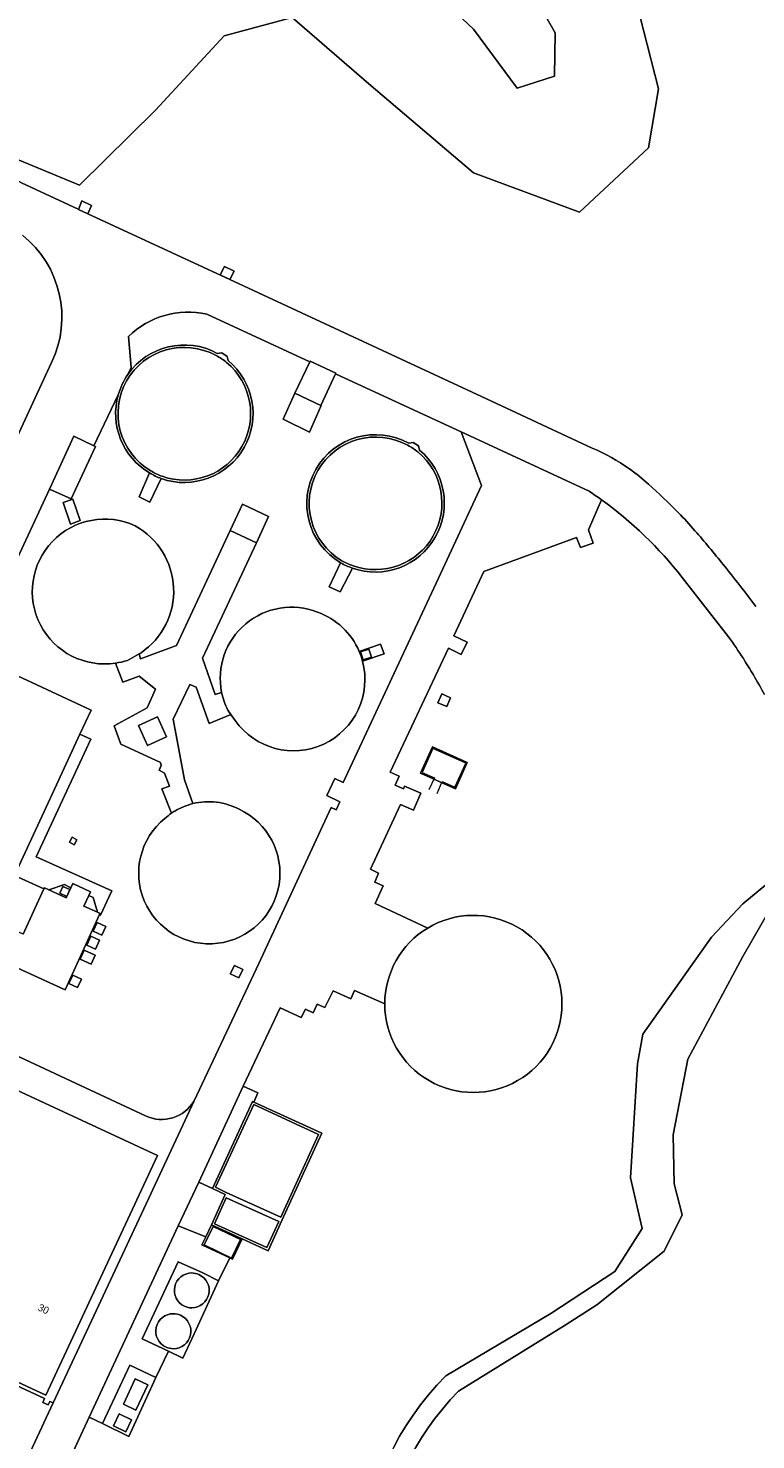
# Model space of a CAD drawing. Header units: metres. Extents: x 151448 to 154749, y 463108 to 465296.
# Tile 153 of 256: x 152524 to 152600, y 465003 to 465150. Entities that reach past the tile are written whole.
import ezdxf
from ezdxf.enums import TextEntityAlignment as Align

# ---------------------------------------------------------------- set-up
doc = ezdxf.new("R2010")
doc.units = ezdxf.units.M
for name, color, linetype, lineweight in [('B-PV-GR-GRAS-GV', 253, 'Continuous', 9), ('B-PV-GR-GROENVOORZIENING-GV', 253, 'Continuous', 9), ('B-PV-IE-TERREINAFSCHEIDING_KUNSTMATIG_HEKWERK-G', 253, 'Continuous', 9), ('B-PV-IE-TERREINAFSCHEIDING_KUNSTMATIG_MUUR-GV', 253, 'Continuous', 9), ('B-PV-OG-BEBOUWING-GV', 1, 'Continuous', 9), ('B-PV-OG-BEBOUWING-T18', 2, 'Continuous', 9), ('B-PV-OG-BEBOUWING_BEZINKTANK-GV', 1, 'Continuous', 9), ('B-PV-OG-BEBOUWING_LOODS-GV', 1, 'Continuous', 9), ('B-PV-OG-BEBOUWING_OPSLAGTANK-GV', 1, 'Continuous', 9), ('B-PV-OG-BEBOUWING_OVERBOUWING-GV', 1, 'Continuous', 9), ('B-PV-OG-TERREIN_BEGROEID-GV', 253, 'Continuous', 9), ('B-PV-OG-TERREIN_OEVER-GV', 253, 'Continuous', 9), ('B-PV-OG-WATER-GV', 253, 'Continuous', 9), ('B-PV-VH-GESLOTENVERHARDING-GV', 253, 'Continuous', 9), ('B-PV-VH-HALFVERHARDING-GV', 253, 'Continuous', 9), ('B-PV-VH-OPENVERHARDING-GV', 253, 'Continuous', 9)]:
    doc.layers.add(name, color=color, linetype=linetype, lineweight=lineweight)
doc.styles.add('Drong', font='txt', dxfattribs={"height": 1.8})

msp = doc.modelspace()

# ---------------------------------------------------------------- linework, layer by layer
at = {"layer": 'B-PV-GR-GRAS-GV', "flags": 128}
for points in [[(152536.505, 465103.467), (152535.418, 465100.959), (152536.513, 465100.403), (152537.707, 465102.876)], [(152556.375, 465094.107), (152555.172, 465091.611), (152556.32, 465091.096), (152557.594, 465093.562)]]:
    msp.add_lwpolyline(points, dxfattribs=at)
at = {"layer": 'B-PV-GR-GRAS-GV'}
for points in [[(152537.707, 465102.876, -0.0474125), (152536.505, 465103.467)], [(152557.594, 465093.562, -0.0533038), (152556.375, 465094.107)]]:
    msp.add_lwpolyline(points, format="xyb", dxfattribs=at)
at = {"layer": 'B-PV-GR-GROENVOORZIENING-GV', "flags": 128}
for points in [[(152500.779, 465186.323), (152494.949, 465180.566), (152496.789, 465169.757), (152502.621, 465155.633), (152513.052, 465143.027), (152520.476, 465137.022), (152529.205, 465133.405), (152537.13, 465141.22), (152544.249, 465148.946), (152549.661, 465150.424), (152551.315, 465150.875), (152559.316, 465143.957), (152570.18, 465134.709), (152581.222, 465130.603), (152588.412, 465137.299), (152589.446, 465143.427), (152585.909, 465157.315), (152578.127, 465165.458), (152565.807, 465170.719), (152560.3, 465171.36), (152553.078, 465172.201), (152538.197, 465181.437), (152523.613, 465186.718), (152510.934, 465187.61)], [(152556.159, 465158.738), (152557.495, 465161.075), (152569.171, 465158.876), (152575.43, 465155.046), (152578.688, 465149.279), (152578.608, 465144.745), (152574.745, 465143.528), (152570.212, 465149.667), (152564.434, 465155.102), (152558.861, 465157.968)], [(152528.258, 465098.137), (152527.497, 465100.37), (152528.501, 465100.741), (152529.29, 465098.526)], [(152567.419, 465079.158), (152566.496, 465079.544), (152566.901, 465080.465), (152567.801, 465080.065)], [(152565.924, 465074.952), (152569.55, 465073.331), (152568.326, 465070.592), (152564.699, 465072.213)], [(152528.656, 465064.76), (152528.165, 465065.031), (152528.445, 465065.539), (152528.936, 465065.268)], [(152530.621, 465055.764), (152531.034, 465056.664), (152531.943, 465056.248), (152531.53, 465055.347)], [(152529.961, 465054.313), (152530.389, 465055.254), (152531.299, 465054.841), (152530.872, 465053.899)], [(152529.271, 465052.858), (152529.703, 465053.782), (152530.835, 465053.254), (152530.404, 465052.329)], [(152528.092, 465050.305), (152528.495, 465051.186), (152529.405, 465050.769), (152529.001, 465049.888)], [(152545.331, 465052.182), (152546.189, 465051.782), (152545.766, 465050.9), (152544.885, 465051.342)]]:
    msp.add_lwpolyline(points, close=True, dxfattribs=at)
at = {"layer": 'B-PV-GR-GROENVOORZIENING-GV'}
for points in [[(152526.307, 465114.949, 0.3483938), (152523.263, 465128.221)], [(152542.439, 465119.989, 0.2563533), (152534.298, 465117.652)], [(152534.239, 465113.712, -0.3839388), (152543.543, 465115.898)], [(152544.667, 465115.151, -0.8379205), (152537.707, 465102.876)], [(152536.505, 465103.467, -0.3430188), (152533.238, 465111.604)], [(152556.375, 465094.107, -0.985157), (152563.475, 465106.556)], [(152564.581, 465105.837, -0.8367654), (152557.594, 465093.562)], [(152591.901, 465092.596, 0.0708696), (152583.509, 465100.671)], [(152532.953, 465083.662, -1.3449179), (152535.009, 465097.953)], [(152535.009, 465097.953, -0.5581927), (152535.609, 465084.739)], [(152543.996, 465080.608, -0.5949695), (152553.973, 465088.973)], [(152553.973, 465088.973, -0.2093965), (152558.308, 465084.884)], [(152598.272, 465084.133, 0.0113), (152596.738, 465086.414)], [(152558.656, 465083.866, -0.834957), (152545.405, 465077.684)], [(152599.315, 465082.436, 0.0079261), (152598.272, 465084.133)], [(152600.473, 465080.387, 0.0096975), (152599.315, 465082.436)], [(152545.833, 465068.45, -3.4765779), (152538.082, 465067.505)], [(152540.997, 465069.04, -0.1837585), (152545.833, 465068.45)], [(152538.082, 465067.505, -0.03185), (152538.763, 465068.038)], [(152565.434, 465056.092, -0.583312), (152579.399, 465048.194)], [(152579.399, 465048.194, -1.0000543), (152560.968, 465048.194)], [(152536.071, 465036.541, 0.3895317), (152541.136, 465038.12)], [(152563.834, 464971.413, -0.3610425), (152567.307, 465009.472)]]:
    msp.add_lwpolyline(points, format="xyb", dxfattribs=at)
at = {"layer": 'B-PV-GR-GROENVOORZIENING-GV', "flags": 128}
for points in [[(152541.136, 465038.12), (152547.852, 465052.418), (152555.397, 465068.634), (152555.923, 465068.399), (152556.282, 465069.238), (152554.954, 465069.88), (152555.783, 465071.651), (152556.634, 465071.253), (152566.539, 465092.51), (152571.019, 465102.172), (152568.906, 465107.726), (152560.427, 465111.665), (152555.839, 465113.788), (152554.302, 465110.488), (152554.339, 465110.471), (152553.132, 465107.705), (152550.399, 465109.052), (152551.61, 465111.751), (152551.6, 465111.756), (152553.174, 465115.021), (152542.439, 465119.989)], [(152534.298, 465117.652), (152534.591, 465114.454), (152534.239, 465113.712)], [(152543.543, 465115.898), (152544.003, 465115.951), (152544.578, 465115.572), (152544.667, 465115.151)], [(152509.851, 465100.821), (152507.649, 465095.926), (152515.707, 465092.126), (152526.307, 465114.949)], [(152533.238, 465111.604), (152530.713, 465106.284), (152530.869, 465106.21), (152528.331, 465100.763), (152526.094, 465101.773), (152518.489, 465085.47), (152520.883, 465084.34), (152521.195, 465084.158), (152521.316, 465084.367), (152522.236, 465083.892), (152521.698, 465082.814), (152530.407, 465078.782), (152529.237, 465076.258), (152530.376, 465075.743), (152524.71, 465063.511), (152532.561, 465059.96), (152531.397, 465057.448), (152531.298, 465057.494), (152527.7, 465049.66), (152520.725, 465052.864)], [(152563.475, 465106.556), (152563.928, 465106.637), (152564.463, 465106.272), (152564.581, 465105.837)], [(152537.707, 465102.876), (152536.513, 465100.403), (152535.418, 465100.959), (152536.505, 465103.467)], [(152535.609, 465084.739), (152535.413, 465084.631), (152535.547, 465084.127), (152539.291, 465085.514), (152544.88, 465097.454), (152546.158, 465100.197), (152548.886, 465098.936), (152547.628, 465096.188), (152541.995, 465084.183), (152543.32, 465080.396), (152543.996, 465080.608)], [(152583.509, 465100.671), (152582.146, 465097.548), (152582.638, 465096.154), (152581.337, 465095.718), (152580.926, 465096.757), (152571.258, 465093.188), (152568.154, 465086.493), (152569.522, 465085.832), (152568.929, 465084.574), (152567.581, 465085.231), (152561.537, 465072.309), (152562.463, 465071.917), (152562.042, 465070.949), (152562.902, 465070.566), (152563.031, 465070.861), (152564.725, 465070.14), (152563.953, 465068.378), (152562.611, 465068.944), (152559.498, 465062.217), (152560.318, 465061.818), (152559.919, 465060.879), (152560.785, 465060.469), (152559.954, 465058.657), (152565.434, 465056.092)], [(152557.594, 465093.562), (152556.32, 465091.096), (152555.172, 465091.611), (152556.375, 465094.107)], [(152596.738, 465086.414), (152591.901, 465092.596)], [(152558.308, 465084.884), (152560.52, 465085.645), (152560.887, 465084.624), (152558.656, 465083.866)], [(152538.763, 465068.038), (152537.781, 465070.569), (152538.569, 465070.861), (152538.049, 465072.227), (152537.491, 465072.513), (152537.713, 465073.002), (152537.632, 465073.311), (152533.489, 465075.22), (152532.814, 465077.149), (152536.243, 465079.027), (152537.118, 465080.959), (152535.408, 465082.312), (152533.721, 465081.698), (152532.953, 465083.662)], [(152545.405, 465077.684), (152544.954, 465078.318), (152542.702, 465077.399), (152541.336, 465081.165), (152540.685, 465081.448), (152538.963, 465077.85), (152540.142, 465071.519), (152540.997, 465069.04)], [(152567.307, 465009.472), (152578.23, 465015.97), (152584.897, 465020.332), (152587.752, 465024.826), (152586.523, 465030.1), (152587.259, 465041.956), (152587.817, 465045.034), (152594.953, 465055.155), (152598.211, 465058.616), (152606.568, 465065.53), (152607.675, 465064.625), (152607.017, 465063.791), (152620.147, 465042.907), (152627.486, 465031.288), (152631.382, 465020.151), (152630.107, 465000.747), (152620.981, 464985.412), (152611.269, 464975.256), (152603.977, 464968.991), (152591.017, 464960.806), (152572.25, 464955.807)], [(152520.725, 465052.864), (152517.25, 465045.31), (152536.071, 465036.541)], [(152560.968, 465048.194), (152557.833, 465049.608), (152557.45, 465048.709), (152555.606, 465049.563), (152554.72, 465047.811), (152553.925, 465048.163), (152553.524, 465047.278), (152552.704, 465047.661), (152552.281, 465046.794), (152550.081, 465047.793), (152546.246, 465039.627), (152547.746, 465038.93), (152547.352, 465037.982), (152554.412, 465034.729), (152550.27, 465025.655), (152548.831, 465022.501), (152546.116, 465023.736), (152545.139, 465021.62), (152544.847, 465021.758), (152543.683, 465019.382), (152541.122, 465013.851), (152539.971, 465011.325), (152538.457, 465012.057), (152537.164, 465009.323), (152534.338, 465003.178), (152531.605, 465004.515), (152530.195, 465005.172), (152523.098, 464989.816)]]:
    msp.add_lwpolyline(points, dxfattribs=at)
at = {"layer": 'B-PV-IE-TERREINAFSCHEIDING_KUNSTMATIG_HEKWERK-G', "flags": 128}
msp.add_lwpolyline([(152566.418, 465070.107), (152566.954, 465071.345), (152568.238, 465070.745), (152569.383, 465073.244), (152565.979, 465074.771), (152564.857, 465072.285), (152566.144, 465071.721), (152565.546, 465070.493)], dxfattribs=at)
at = {"layer": 'B-PV-IE-TERREINAFSCHEIDING_KUNSTMATIG_MUUR-GV'}
for points in [[(152536.631, 465103.683, -0.9871057), (152543.422, 465115.679)], [(152543.543, 465115.898, 0.3839388), (152534.239, 465113.712)], [(152543.422, 465115.679, -0.0580849), (152544.508, 465114.958)], [(152537.707, 465102.876, 0.8379205), (152544.667, 465115.151)], [(152544.508, 465114.958, -0.8378449), (152537.791, 465103.112)], [(152534.239, 465113.712, 0.0824083), (152533.238, 465111.604)], [(152533.238, 465111.604, 0.3430188), (152536.505, 465103.467)], [(152563.475, 465106.556, 0.985157), (152556.375, 465094.107)], [(152556.502, 465094.322, -0.9851407), (152563.354, 465106.337)], [(152557.594, 465093.562, 0.8367654), (152564.581, 465105.837)], [(152564.421, 465105.645, -0.8368137), (152557.677, 465093.798)], [(152563.354, 465106.337, -0.0506), (152564.421, 465105.645)], [(152537.791, 465103.112, -0.0491182), (152536.631, 465103.683)], [(152536.505, 465103.467, 0.0474125), (152537.707, 465102.876)], [(152556.375, 465094.107, 0.0533038), (152557.594, 465093.562)], [(152557.677, 465093.798, -0.0546133), (152556.502, 465094.322)]]:
    msp.add_lwpolyline(points, format="xyb", dxfattribs=at)
at = {"layer": 'B-PV-IE-TERREINAFSCHEIDING_KUNSTMATIG_MUUR-GV', "flags": 128}
for points in [[(152544.667, 465115.151), (152544.578, 465115.572), (152544.003, 465115.951), (152543.543, 465115.898)], [(152564.581, 465105.837), (152564.463, 465106.272), (152563.928, 465106.637), (152563.475, 465106.556)]]:
    msp.add_lwpolyline(points, dxfattribs=at)
at = {"layer": 'B-PV-OG-BEBOUWING-GV'}
for points in [[(152535.009, 465097.953, 1.3449179), (152532.953, 465083.662)], [(152535.609, 465084.739, 0.5581927), (152535.009, 465097.953)], [(152553.973, 465088.973, 0.5949695), (152543.996, 465080.608)], [(152558.308, 465084.884, 0.2093965), (152553.973, 465088.973)], [(152558.656, 465083.866, 0.0370304), (152558.308, 465084.884)], [(152532.953, 465083.662, 0.0428433), (152534.187, 465083.955)], [(152545.405, 465077.684, 0.834957), (152558.656, 465083.866)], [(152543.996, 465080.608, 0.0658403), (152544.624, 465078.782)], [(152538.082, 465067.505, 3.4765779), (152545.833, 465068.45)], [(152540.997, 465069.04, 0.0745537), (152539.107, 465068.259)], [(152545.833, 465068.45, 0.1837585), (152540.997, 465069.04)], [(152538.763, 465068.038, 0.03185), (152538.082, 465067.505)], [(152539.107, 465068.259, 0.0155763), (152538.763, 465068.038)], [(152579.399, 465048.194, 0.583312), (152565.434, 465056.092)], [(152565.434, 465056.092, 0.2631575), (152560.968, 465048.194)], [(152560.968, 465048.194, 1.0000543), (152579.399, 465048.194)]]:
    msp.add_lwpolyline(points, format="xyb", dxfattribs=at)
at = {"layer": 'B-PV-OG-BEBOUWING-GV', "flags": 128}
for points in [[(152534.187, 465083.955), (152535.413, 465084.631), (152535.609, 465084.739)], [(152544.624, 465078.782), (152544.954, 465078.318), (152545.405, 465077.684)]]:
    msp.add_lwpolyline(points, dxfattribs=at)
for points in [[(152535.343, 465077.175), (152536.28, 465075.107), (152538.268, 465076.007), (152537.331, 465078.075)], [(152531.082, 465057.73), (152529.67, 465058.382), (152530.172, 465059.47), (152530.353, 465059.862), (152528.513, 465060.712), (152528.318, 465060.29), (152527.83, 465059.233), (152526.026, 465060.065), (152525.56, 465060.28), (152525.504, 465060.159), (152523.33, 465055.45), (152522.13, 465056), (152520.69, 465052.88), (152520.725, 465052.864), (152527.7, 465049.66), (152531.298, 465057.494), (152531.35, 465057.607)], [(152537.304, 465032.415), (152512.364, 465044.01), (152500.762, 465019.055), (152525.702, 465007.46)]]:
    msp.add_lwpolyline(points, close=True, dxfattribs=at)
at = {"layer": 'B-PV-OG-BEBOUWING_BEZINKTANK-GV'}
for points in [[(152543.422, 465115.679, 0.9871057), (152536.631, 465103.683)], [(152544.508, 465114.958, 0.0580849), (152543.422, 465115.679)], [(152537.791, 465103.112, 0.8378449), (152544.508, 465114.958)], [(152563.354, 465106.337, 0.9851407), (152556.502, 465094.322)], [(152557.677, 465093.798, 0.8368137), (152564.421, 465105.645)], [(152564.421, 465105.645, 0.0506), (152563.354, 465106.337)], [(152536.631, 465103.683, 0.0491182), (152537.791, 465103.112)], [(152556.502, 465094.322, 0.0546133), (152557.677, 465093.798)]]:
    msp.add_lwpolyline(points, format="xyb", dxfattribs=at)
at = {"layer": 'B-PV-OG-BEBOUWING_LOODS-GV', "flags": 128}
for points in [[(152529.237, 465076.258), (152530.407, 465078.782), (152521.698, 465082.814), (152519.764, 465078.642), (152518.103, 465075.06), (152517.3, 465073.329), (152515.407, 465069.247), (152513.718, 465065.602), (152513.814, 465065.558), (152518.155, 465063.554), (152518.506, 465063.392), (152522.437, 465061.578), (152526.385, 465070.101)], [(152543.255, 465025.312), (152548.707, 465022.832), (152549.939, 465025.531), (152544.48, 465028.022)], [(152542.181, 465023.105), (152545.018, 465021.734), (152545.953, 465023.67), (152543.117, 465025.04)]]:
    msp.add_lwpolyline(points, close=True, dxfattribs=at)
at = {"layer": 'B-PV-OG-BEBOUWING_OPSLAGTANK-GV'}
for points in [[(152540.885, 465020.188, 0.8083091), (152540.14, 465016.725)], [(152541.63, 465020.028, 0.1073326), (152540.885, 465020.188)], [(152540.885, 465016.565, 0.8076383), (152541.63, 465020.028)], [(152538.969, 465015.947, 0.8079799), (152538.22, 465012.468)], [(152539.717, 465015.786, 0.1084443), (152538.969, 465015.947)], [(152538.969, 465012.307, 0.8077529), (152539.717, 465015.786)], [(152540.14, 465016.725, 0.1073326), (152540.885, 465016.565)], [(152538.22, 465012.468, 0.1080314), (152538.969, 465012.307)]]:
    msp.add_lwpolyline(points, format="xyb", dxfattribs=at)
at = {"layer": 'B-PV-OG-BEBOUWING_OVERBOUWING-GV', "flags": 128}
msp.add_lwpolyline([(152544.462, 465028.581), (152550.147, 465025.986), (152554.081, 465034.606), (152547.328, 465037.718), (152543.366, 465029.104)], close=True, dxfattribs=at)
at = {"layer": 'B-PV-OG-TERREIN_BEGROEID-GV', "flags": 128}
for points in [[(152500.779, 465186.323), (152510.934, 465187.61), (152523.613, 465186.718), (152538.197, 465181.437), (152553.078, 465172.201), (152560.3, 465171.36), (152565.807, 465170.719), (152578.127, 465165.458), (152585.909, 465157.315), (152589.446, 465143.427), (152588.412, 465137.299), (152581.222, 465130.603), (152570.18, 465134.709), (152559.316, 465143.957), (152551.315, 465150.875), (152549.661, 465150.424), (152544.249, 465148.946), (152537.13, 465141.22), (152529.205, 465133.405), (152520.476, 465137.022), (152513.052, 465143.027), (152502.621, 465155.633), (152496.789, 465169.757), (152494.949, 465180.566)], [(152556.159, 465158.738), (152558.861, 465157.968), (152564.434, 465155.102), (152570.212, 465149.667), (152574.745, 465143.528), (152578.608, 465144.745), (152578.688, 465149.279), (152575.43, 465155.046), (152569.171, 465158.876), (152557.495, 465161.075)], [(152544.852, 465123.608), (152543.852, 465124.075), (152544.277, 465124.953), (152545.292, 465124.469)]]:
    msp.add_lwpolyline(points, close=True, dxfattribs=at)
msp.add_lwpolyline([(152508.909, 465142.535), (152512.817, 465139.94), (152512.822, 465139.938), (152513.345, 465140.758), (152514.289, 465140.177), (152513.777, 465139.344), (152520.722, 465135.028), (152523.162, 465133.668), (152529.066, 465130.908), (152529.118, 465130.884), (152529.465, 465131.782), (152530.467, 465131.311), (152530.084, 465130.437), (152544.846, 465123.598), (152561.706, 465115.761), (152567.59, 465113.002), (152571.015, 465111.411), (152582.542, 465106.058)], dxfattribs=at)
at = {"layer": 'B-PV-OG-TERREIN_BEGROEID-GV'}
for points in [[(152582.542, 465106.058, -0.0548316), (152586.416, 465103.887)], [(152586.416, 465103.887, -0.0269938), (152588.389, 465102.306)], [(152588.389, 465102.306, -0.0157212), (152591.514, 465099.325)], [(152591.514, 465099.325, -0.0152991), (152593.239, 465097.453)], [(152593.239, 465097.453, -0.0086574), (152596.184, 465093.92)], [(152596.184, 465093.92, -0.0088102), (152599.563, 465089.561)]]:
    msp.add_lwpolyline(points, format="xyb", dxfattribs=at)
at = {"layer": 'B-PV-OG-TERREIN_OEVER-GV', "flags": 128}
for points in [[(152603.514, 465059.35), (152607.017, 465063.791), (152607.675, 465064.625), (152606.568, 465065.53), (152598.211, 465058.616), (152594.953, 465055.155), (152587.817, 465045.034), (152587.259, 465041.956), (152586.523, 465030.1), (152587.752, 465024.826), (152584.897, 465020.332), (152578.23, 465015.97), (152567.307, 465009.472)], [(152568.644, 465007.883), (152579.732, 465014.751), (152583.017, 465016.86), (152590.023, 465022.448), (152591.913, 465026.254), (152591.066, 465029.469), (152590.978, 465034.578), (152592.512, 465042.431), (152598.229, 465053.115), (152602.759, 465061.037), (152606.005, 465064.035), (152602.377, 465059.744)]]:
    msp.add_lwpolyline(points, dxfattribs=at)
at = {"layer": 'B-PV-OG-TERREIN_OEVER-GV'}
for points in [[(152567.307, 465009.472, 0.3610425), (152563.834, 464971.413)], [(152564.955, 464972.115, -0.3520169), (152568.644, 465007.883)]]:
    msp.add_lwpolyline(points, format="xyb", dxfattribs=at)
at = {"layer": 'B-PV-OG-WATER-GV', "flags": 128}
msp.add_lwpolyline([(152602.377, 465059.744), (152606.005, 465064.035), (152602.759, 465061.037), (152598.229, 465053.115), (152592.512, 465042.431), (152590.978, 465034.578), (152591.066, 465029.469), (152591.913, 465026.254), (152590.023, 465022.448), (152583.017, 465016.86), (152579.732, 465014.751), (152568.644, 465007.883)], dxfattribs=at)
at = {"layer": 'B-PV-OG-WATER-GV'}
msp.add_lwpolyline([(152568.644, 465007.883, 0.3520169), (152564.955, 464972.115)], format="xyb", dxfattribs=at)
at = {"layer": 'B-PV-VH-GESLOTENVERHARDING-GV', "flags": 128}
for points in [[(152553.203, 465115.081), (152553.174, 465115.021), (152551.6, 465111.756), (152551.61, 465111.751), (152554.302, 465110.488), (152555.839, 465113.788), (152555.862, 465113.838)], [(152550.399, 465109.052), (152553.132, 465107.705), (152554.339, 465110.471), (152554.302, 465110.488), (152551.61, 465111.751)], [(152528.258, 465098.137), (152529.29, 465098.526), (152528.501, 465100.741), (152527.497, 465100.37)], [(152535.343, 465077.175), (152537.331, 465078.075), (152538.268, 465076.007), (152536.28, 465075.107)], [(152569.55, 465073.331), (152565.924, 465074.952), (152564.699, 465072.213), (152568.326, 465070.592)], [(152528.656, 465064.76), (152528.936, 465065.268), (152528.445, 465065.539), (152528.165, 465065.031)], [(152528.318, 465060.29), (152527.647, 465060.62), (152526.026, 465060.065), (152527.83, 465059.233)], [(152527.159, 465059.724), (152527.488, 465060.433), (152528.214, 465060.096), (152527.885, 465059.387)], [(152530.621, 465055.764), (152531.53, 465055.347), (152531.943, 465056.248), (152531.034, 465056.664)], [(152529.961, 465054.313), (152530.872, 465053.899), (152531.299, 465054.841), (152530.389, 465055.254)], [(152529.271, 465052.858), (152530.404, 465052.329), (152530.835, 465053.254), (152529.703, 465053.782)], [(152528.092, 465050.305), (152529.001, 465049.888), (152529.405, 465050.769), (152528.495, 465051.186)], [(152545.331, 465052.182), (152544.885, 465051.342), (152545.766, 465050.9), (152546.189, 465051.782)], [(152541.619, 465029.629), (152539.486, 465025.106), (152542.361, 465023.941), (152542.925, 465025.188), (152544.356, 465028.354), (152543.036, 465028.985)], [(152534.993, 465009.157), (152533.78, 465006.529), (152535.067, 465005.915), (152536.299, 465008.541)], [(152534.607, 465004.91), (152533.334, 465005.528), (152532.729, 465004.283), (152534.033, 465003.65)]]:
    msp.add_lwpolyline(points, close=True, dxfattribs=at)
for points in [[(152582.219, 465101.565), (152568.906, 465107.726), (152571.019, 465102.172), (152566.539, 465092.51), (152556.634, 465071.253), (152555.783, 465071.651), (152554.954, 465069.88), (152556.282, 465069.238), (152555.923, 465068.399), (152555.397, 465068.634), (152547.852, 465052.418), (152541.136, 465038.12), (152535.901, 465026.875), (152526.476, 465006.656), (152515.197, 464982.551)], [(152565.434, 465056.092), (152559.954, 465058.657), (152560.785, 465060.469), (152559.919, 465060.879), (152560.318, 465061.818), (152559.498, 465062.217), (152562.611, 465068.944), (152563.953, 465068.378), (152564.725, 465070.14), (152563.031, 465070.861), (152562.902, 465070.566), (152562.042, 465070.949), (152562.463, 465071.917), (152561.537, 465072.309), (152567.581, 465085.231), (152568.929, 465084.574), (152569.522, 465085.832), (152568.154, 465086.493), (152571.258, 465093.188), (152580.926, 465096.757), (152581.337, 465095.718), (152582.638, 465096.154), (152582.146, 465097.548), (152583.509, 465100.671)], [(152541.995, 465084.183), (152547.628, 465096.188), (152544.88, 465097.454), (152539.291, 465085.514), (152535.547, 465084.127), (152535.413, 465084.631), (152534.187, 465083.955)], [(152532.953, 465083.662), (152533.721, 465081.698), (152535.408, 465082.312), (152537.118, 465080.959), (152536.243, 465079.027), (152532.814, 465077.149), (152533.489, 465075.22), (152537.632, 465073.311), (152537.713, 465073.002), (152537.491, 465072.513), (152538.049, 465072.227), (152538.569, 465070.861), (152537.781, 465070.569), (152538.763, 465068.038)], [(152543.996, 465080.608), (152543.32, 465080.396), (152541.995, 465084.183)], [(152540.997, 465069.04), (152540.142, 465071.519), (152538.963, 465077.85), (152540.685, 465081.448), (152541.336, 465081.165), (152542.702, 465077.399), (152544.954, 465078.318), (152544.624, 465078.782)], [(152553.524, 465047.278), (152553.925, 465048.163), (152554.72, 465047.811), (152555.606, 465049.563), (152557.45, 465048.709), (152557.833, 465049.608), (152560.968, 465048.194)], [(152515.244, 464982.529), (152527.884, 464976.615), (152523.098, 464989.816), (152530.195, 465005.172), (152539.486, 465025.106), (152541.619, 465029.629), (152546.246, 465039.627), (152550.081, 465047.793), (152552.281, 465046.794), (152552.704, 465047.661), (152553.524, 465047.278)], [(152515.197, 464982.551), (152526.476, 465006.656), (152526.132, 465006.826), (152525.947, 465006.449), (152525.375, 465006.725), (152525.566, 465007.119), (152500.769, 465018.644)]]:
    msp.add_lwpolyline(points, dxfattribs=at)
at = {"layer": 'B-PV-VH-GESLOTENVERHARDING-GV'}
for points in [[(152583.509, 465100.671, 0.0091875), (152582.219, 465101.565)], [(152534.187, 465083.955, -0.0428433), (152532.953, 465083.662)], [(152544.624, 465078.782, -0.0658403), (152543.996, 465080.608)], [(152539.107, 465068.259, -0.0745537), (152540.997, 465069.04)], [(152538.763, 465068.038, -0.0155763), (152539.107, 465068.259)], [(152560.968, 465048.194, -0.2631575), (152565.434, 465056.092)]]:
    msp.add_lwpolyline(points, format="xyb", dxfattribs=at)
at = {"layer": 'B-PV-VH-HALFVERHARDING-GV', "flags": 128}
for points in [[(152547.352, 465037.982), (152547.205, 465038.05), (152543.036, 465028.985), (152544.356, 465028.354), (152542.925, 465025.188), (152546.116, 465023.736), (152548.831, 465022.501), (152550.27, 465025.655), (152554.412, 465034.729)], [(152544.462, 465028.581), (152543.366, 465029.104), (152547.328, 465037.718), (152554.081, 465034.606), (152550.147, 465025.986)], [(152549.939, 465025.531), (152548.707, 465022.832), (152543.255, 465025.312), (152544.48, 465028.022)], [(152542.925, 465025.188), (152542.361, 465023.941), (152541.948, 465023.127), (152544.847, 465021.758), (152545.139, 465021.62), (152546.116, 465023.736)], [(152542.181, 465023.105), (152543.117, 465025.04), (152545.953, 465023.67), (152545.018, 465021.734)], [(152542.052, 465020.201), (152539.459, 465021.357), (152535.734, 465013.342), (152538.457, 465012.057), (152539.971, 465011.325), (152541.122, 465013.851), (152543.683, 465019.382)], [(152537.164, 465009.323), (152534.444, 465010.585), (152531.605, 465004.515), (152534.338, 465003.178)], [(152533.78, 465006.529), (152534.993, 465009.157), (152536.299, 465008.541), (152535.067, 465005.915)], [(152532.729, 465004.283), (152533.334, 465005.528), (152534.607, 465004.91), (152534.033, 465003.65)]]:
    msp.add_lwpolyline(points, close=True, dxfattribs=at)
at = {"layer": 'B-PV-VH-HALFVERHARDING-GV'}
for points in [[(152540.14, 465016.725, -0.8083091), (152540.885, 465020.188)], [(152540.885, 465020.188, -0.1073326), (152541.63, 465020.028)], [(152541.63, 465020.028, -0.8076383), (152540.885, 465016.565)], [(152538.22, 465012.468, -0.8079799), (152538.969, 465015.947)], [(152538.969, 465015.947, -0.1084443), (152539.717, 465015.786)], [(152539.717, 465015.786, -0.8077529), (152538.969, 465012.307)], [(152540.885, 465016.565, -0.1073326), (152540.14, 465016.725)], [(152538.969, 465012.307, -0.1080314), (152538.22, 465012.468)]]:
    msp.add_lwpolyline(points, format="xyb", dxfattribs=at)
at = {"layer": 'B-PV-VH-OPENVERHARDING-GV', "flags": 128}
for points in [[(152582.542, 465106.058), (152571.015, 465111.411), (152567.59, 465113.002), (152561.706, 465115.761), (152544.846, 465123.598), (152530.084, 465130.437), (152530.078, 465130.422), (152529.111, 465130.867), (152529.118, 465130.884), (152529.066, 465130.908), (152523.162, 465133.668), (152520.722, 465135.028), (152513.777, 465139.344), (152513.761, 465139.318), (152512.813, 465139.924), (152512.822, 465139.938), (152512.817, 465139.94), (152508.909, 465142.535)], [(152542.439, 465119.989), (152553.174, 465115.021), (152553.203, 465115.081), (152555.862, 465113.838), (152555.839, 465113.788), (152560.427, 465111.665), (152568.906, 465107.726), (152582.219, 465101.565)], [(152534.239, 465113.712), (152534.591, 465114.454), (152534.298, 465117.652)], [(152526.307, 465114.949), (152515.707, 465092.126), (152513.654, 465087.732), (152518.489, 465085.47), (152526.094, 465101.773), (152528.607, 465107.286), (152530.713, 465106.284), (152533.238, 465111.604)], [(152591.901, 465092.596), (152596.738, 465086.414)], [(152558.656, 465083.866), (152560.887, 465084.624), (152560.52, 465085.645), (152558.308, 465084.884)], [(152523.33, 465055.45), (152525.504, 465060.159), (152522.437, 465061.578)], [(152536.071, 465036.541), (152517.25, 465045.31)], [(152500.769, 465018.644), (152525.566, 465007.119), (152525.375, 465006.725), (152525.947, 465006.449), (152526.132, 465006.826), (152526.476, 465006.656), (152535.901, 465026.875), (152541.136, 465038.12)]]:
    msp.add_lwpolyline(points, dxfattribs=at)
for points in [[(152530.078, 465130.422), (152530.084, 465130.437), (152530.467, 465131.311), (152529.465, 465131.782), (152529.118, 465130.884), (152529.111, 465130.867)], [(152544.852, 465123.608), (152545.292, 465124.469), (152544.277, 465124.953), (152543.852, 465124.075)], [(152526.094, 465101.773), (152528.331, 465100.763), (152530.869, 465106.21), (152530.713, 465106.284), (152528.607, 465107.286)], [(152544.88, 465097.454), (152547.628, 465096.188), (152548.886, 465098.936), (152546.158, 465100.197)], [(152559.296, 465085.124), (152559.58, 465084.278), (152558.727, 465083.992), (152558.443, 465084.838)], [(152559.296, 465085.124), (152558.443, 465084.838), (152558.727, 465083.992), (152559.58, 465084.278)], [(152567.419, 465079.158), (152567.801, 465080.065), (152566.901, 465080.465), (152566.496, 465079.544)], [(152531.397, 465057.448), (152532.561, 465059.96), (152524.71, 465063.511), (152530.376, 465075.743), (152529.237, 465076.258), (152526.385, 465070.101), (152522.437, 465061.578), (152525.504, 465060.159), (152525.56, 465060.28), (152526.026, 465060.065), (152527.647, 465060.62), (152528.318, 465060.29), (152528.513, 465060.712), (152530.353, 465059.862), (152530.172, 465059.47), (152530.64, 465059.265), (152531.082, 465057.73), (152531.35, 465057.607), (152531.298, 465057.494)], [(152527.159, 465059.724), (152527.885, 465059.387), (152528.214, 465060.096), (152527.488, 465060.433)], [(152530.172, 465059.47), (152529.67, 465058.382), (152531.082, 465057.73), (152530.64, 465059.265)], [(152537.304, 465032.415), (152525.702, 465007.46), (152500.762, 465019.055), (152512.364, 465044.01)], [(152546.246, 465039.627), (152541.619, 465029.629), (152543.036, 465028.985), (152547.205, 465038.05), (152547.352, 465037.982), (152547.746, 465038.93)], [(152539.486, 465025.106), (152530.195, 465005.172), (152531.605, 465004.515), (152534.444, 465010.585), (152537.164, 465009.323), (152538.457, 465012.057), (152535.734, 465013.342), (152539.459, 465021.357), (152542.052, 465020.201), (152543.683, 465019.382), (152544.847, 465021.758), (152541.948, 465023.127), (152542.361, 465023.941)]]:
    msp.add_lwpolyline(points, close=True, dxfattribs=at)
at = {"layer": 'B-PV-VH-OPENVERHARDING-GV'}
for points in [[(152523.263, 465128.221, -0.3483938), (152526.307, 465114.949)], [(152534.298, 465117.652, -0.2563533), (152542.439, 465119.989)], [(152533.238, 465111.604, -0.0824083), (152534.239, 465113.712)], [(152586.416, 465103.887, 0.0548316), (152582.542, 465106.058)], [(152588.389, 465102.306, 0.0269938), (152586.416, 465103.887)], [(152591.514, 465099.325, 0.0157212), (152588.389, 465102.306)], [(152582.219, 465101.565, -0.0091875), (152583.509, 465100.671)], [(152583.509, 465100.671, -0.0708696), (152591.901, 465092.596)], [(152593.239, 465097.453, 0.0152991), (152591.514, 465099.325)], [(152596.184, 465093.92, 0.0086574), (152593.239, 465097.453)], [(152599.563, 465089.561, 0.0088102), (152596.184, 465093.92)], [(152596.738, 465086.414, -0.0113), (152598.272, 465084.133)], [(152558.308, 465084.884, -0.0370304), (152558.656, 465083.866)], [(152598.272, 465084.133, -0.0079261), (152599.315, 465082.436)], [(152599.315, 465082.436, -0.0096975), (152600.473, 465080.387)], [(152541.136, 465038.12, -0.3895317), (152536.071, 465036.541)]]:
    msp.add_lwpolyline(points, format="xyb", dxfattribs=at)

# ---------------------------------------------------------------- texts
at = {"layer": 'B-PV-OG-BEBOUWING-T18', "style": 'Drong'}
msp.add_text('30', height=0.75, rotation=335, dxfattribs=at).set_placement((152525.466, 465016.441), align=Align.MIDDLE)

doc.saveas('drawing.dxf')
